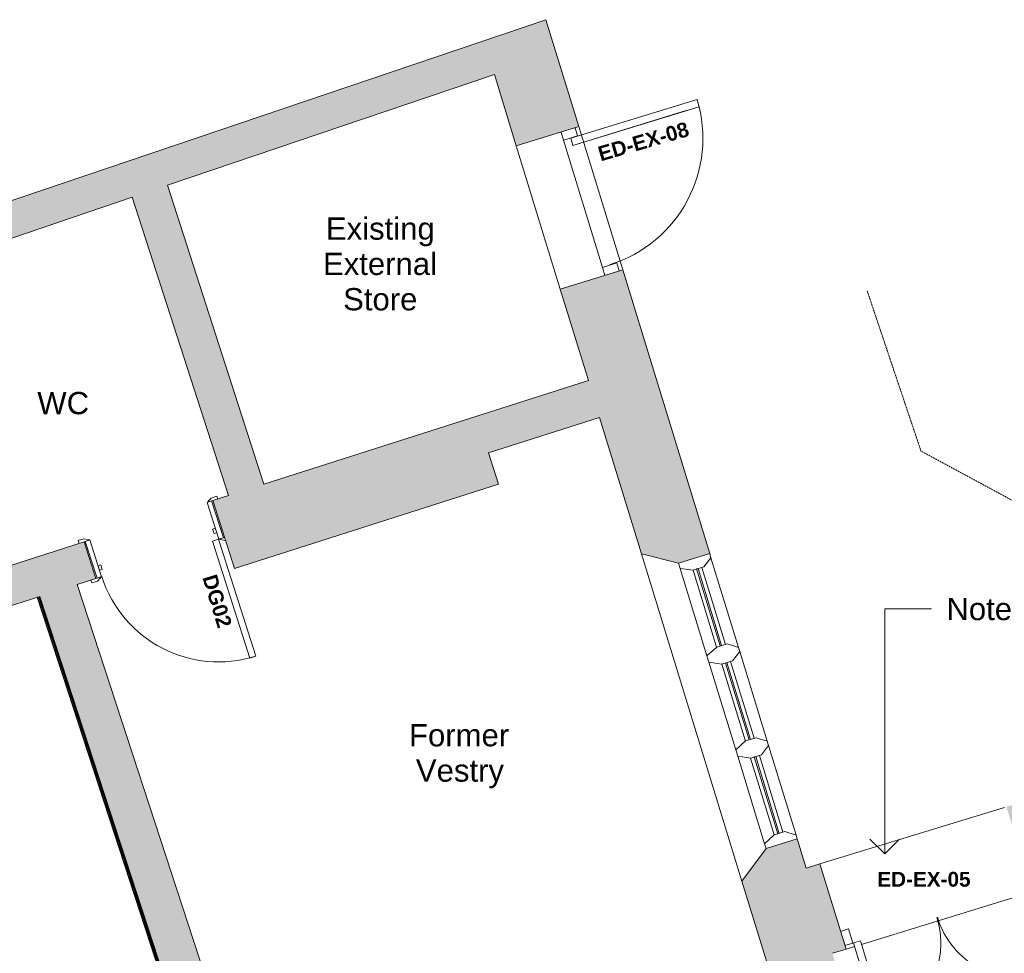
# Model space of a CAD drawing. Header units: millimetres. Extents: x -14859 to 92024, y -10653 to 24175.
# Tile 15 of 30: x -9704 to -3067, y 10398 to 16689. Entities that reach past the tile are written whole.
import ezdxf

# ---------------------------------------------------------------- set-up
doc = ezdxf.new("R2010")
doc.units = ezdxf.units.MM
doc.linetypes.add('Dash2', pattern=[3, 1.5, -1.5])
for name, color, linetype, lineweight in [('A-AREA-IDEN', 2, 'Continuous', 9), ('A-DETL', 90, 'Continuous', 9), ('A-DOOR', 31, 'Continuous', 9), ('A-DOOR-FRAM', 31, 'Continuous', 18), ('A-DOOR-IDEN', 31, 'Continuous', 9), ('A-GLAZ', 151, 'Continuous', 9), ('A-WALL', 113, 'Continuous', 9), ('A-WALL-PATT', 111, 'Continuous', 18), ('G-ANNO-TEXT', 231, 'Continuous', 9), ('I-WALL', 2, 'Continuous', 9)]:
    doc.layers.add(name, color=color, linetype=linetype, lineweight=lineweight)
doc.styles.add('Arial_1', font='arial.ttf', dxfattribs={"height": 150})
doc.styles.add('Arial_B', font='arialbd.ttf', dxfattribs={"height": 100})

# ---------------------------------------------------------------- blocks, each defined once
blk = doc.blocks.new('DKA_Door_Int_Sgl_RS_6VP_1 - 910 x 2110mm Sgl Swing 3-1998927-00_ Ground Intermediate Door Options')
at = {"layer": 'A-DOOR'}
for p, q in [((-490, 150), (-450, 150)), ((-490, 130), (-490, 150)), ((-450, 150), (-424, 136)), ((424, 136), (450, 150)), ((450, 150), (490, 150)), ((490, 150), (490, 130)), ((-420, 130), (-455, 130)), ((455, 130), (420, 130)), ((-490, -150), (-490, -130)), ((-455, -130), (-420, -130)), ((420, -130), (455, -130)), ((-450, -150), (-490, -150)), ((-424, -136), (-450, -150)), ((450, -150), (424, -136)), ((455, -150), (450, -150))]:
    blk.add_line(p, q, dxfattribs=at)
at = {"layer": 'A-DOOR', "lineweight": 18}
for p, q in [((369, -130), (413, -130)), ((369, -956), (369, -130)), ((413, -130), (413, -956)), ((413, -956), (369, -956))]:
    blk.add_line(p, q, dxfattribs=at)
at = {"layer": 'A-DOOR'}
for centre, radius, start, end in [((-428, 129), 8.06, 7.12502, 60.25512), ((428, 129), 8.06, 119.74488, 172.87498), ((-428, -129), 8.06, 299.74488, 352.87498), ((-428, -129), 8.06, 299.74488, 352.87498), ((413, -130), 826, 180, 270), ((428, -129), 8.06, 187.12502, 240.25512), ((428, -129), 8.06, 187.12502, 240.25512)]:
    blk.add_arc(centre, radius, start, end, dxfattribs=at)
at = {"layer": 'A-DOOR-FRAM'}
for p, q in [((-447, 130), (-415, 130)), ((-447, -130), (-447, 130)), ((-415, 130), (-415, -130)), ((415, 130), (447, 130)), ((415, -130), (415, 130)), ((447, 130), (447, -130)), ((-415, -52), (-396, -52)), ((-415, -84), (-415, -52)), ((-396, -52), (-396, -84)), ((396, -52), (415, -52)), ((396, -84), (396, -52)), ((415, -52), (415, -84)), ((-415, -130), (-447, -130)), ((-396, -84), (-415, -84)), ((415, -84), (396, -84)), ((447, -130), (415, -130))]:
    blk.add_line(p, q, dxfattribs=at)
blk = doc.blocks.new('DKA_Window_Triple_Chamfered Reveal - DKA_Window_Triple_Chamfered Reveal-2015376-00_ Ground Intermediate Door Options')
at = {"layer": 'A-GLAZ', "lineweight": 18}
for p, q in [((-978.2, 220), (-1006.6, 220)), ((-933, 155), (-978.2, 220)), ((-345.8, 220), (-391, 155)), ((-316.2, 220), (-345.8, 220)), ((-271, 155), (-316.2, 220)), ((316.2, 220), (271, 155)), ((345.8, 220), (316.2, 220)), ((391, 155), (345.8, 220)), ((978.2, 220), (933, 155)), ((1004, 220), (978.2, 220)), ((-933, 80), (-933, 155)), ((-391, 155), (-391, 80)), ((-271, 80), (-271, 155)), ((271, 155), (271, 80)), ((391, 80), (391, 155)), ((933, 155), (933, 80)), ((-970.5, 0), (-933, 80)), ((-391, 115), (-933.7, 115)), ((-933.7, 115), (-933.7, 105)), ((-933.7, 105), (-391, 105)), ((-391, 105), (-391, 115)), ((-391, 80), (-353.5, 0)), ((-308.5, 0), (-271, 80)), ((271, 115), (-271, 115)), ((-271, 115), (-271, 105)), ((-271, 105), (271, 105)), ((271, 105), (271, 115)), ((271, 80), (308.5, 0)), ((353.5, 0), (391, 80)), ((933, 115), (391, 115)), ((391, 115), (391, 105)), ((391, 105), (933, 105)), ((933, 105), (933, 115)), ((933, 80), (970.5, 0)), ((-1006.6, 0), (-970.5, 0)), ((-353.5, 0), (-308.5, 0)), ((308.5, 0), (353.5, 0)), ((970.5, 0), (1004, 0))]:
    blk.add_line(p, q, dxfattribs=at)
at = {"layer": 'A-GLAZ'}
for p, q in [((-345.8, 220), (-978.2, 220)), ((316.2, 220), (-316.2, 220)), ((978.2, 220), (345.8, 220)), ((-391, 141.2), (-933, 141.2)), ((271, 141.2), (-271, 141.2)), ((933, 141.2), (391, 141.2)), ((-933.1, 79.7), (-390.9, 79.7)), ((-271.1, 79.7), (271.1, 79.7)), ((390.9, 79.7), (933.1, 79.7)), ((-353.5, 0), (-970.5, 0)), ((308.5, 0), (-308.5, 0)), ((970.5, 0), (353.5, 0))]:
    blk.add_line(p, q, dxfattribs=at)
blk = doc.blocks.new('Ext - Dbl - RS - Flush - 1300 x 2110mm-6094354-00_ Ground Intermediate Door Options')
at = {"layer": 'A-DOOR'}
for p, q in [((-540.5, 864), (-590.5, 864)), ((-590.5, 864), (-590.5, 275)), ((-590.5, 864), (-590.5, 275)), ((-590.5, 864), (-540.5, 864)), ((-540.5, 275), (-540.5, 864)), ((-540.5, 275), (-540.5, 864)), ((540.5, 864), (540.5, 275)), ((590.5, 864), (540.5, 864)), ((590.5, 864), (540.5, 864)), ((540.5, 275), (540.5, 864)), ((590.5, 275), (590.5, 864)), ((590.5, 864), (590.5, 275)), ((-590.5, 275), (-540.5, 275)), ((-590.5, 275), (-540.5, 275)), ((540.5, 275), (590.5, 275)), ((590.5, 275), (540.5, 275))]:
    blk.add_line(p, q, dxfattribs=at)
for centre, start, end in [((-590.5, 275), 360, 90), ((590.5, 275), 90, 180)]:
    blk.add_arc(centre, 589, start, end, dxfattribs=at)
at = {"layer": 'A-DOOR-FRAM'}
for p, q in [((-593.5, 275), (-650, 275)), ((-593.5, 175), (-593.5, 275)), ((650, 275), (593.5, 275)), ((593.5, 275), (593.5, 175)), ((-650, 175), (-593.5, 175)), ((593.5, 175), (650, 175))]:
    blk.add_line(p, q, dxfattribs=at)
blk = doc.blocks.new('Ext - Sgl - RS - Flush - 1010 x 2110mm-2408034-00_ Ground Intermediate Door Options')
at = {"layer": 'A-DOOR'}
for p, q in [((-448.5, -95), (448.5, -95)), ((395.5, -145), (395.5, -944.8)), ((445.5, -145), (395.5, -145)), ((395.5, -145), (445.5, -145)), ((395.5, -1034.6), (395.5, -145)), ((445.5, -946), (445.5, -145)), ((445.5, -145), (445.5, -1036)), ((505, -220), (-505, -220))]:
    blk.add_line(p, q, dxfattribs=at)
for start in [180, 266.78306]:
    blk.add_arc((445.5, -145), 891, start, 270, dxfattribs=at)
at = {"layer": 'A-DOOR-FRAM'}
for p, q in [((-505, -95), (-448.5, -95)), ((-448.5, -95), (-448.5, -195)), ((448.5, -95), (505, -95)), ((448.5, -195), (448.5, -95)), ((-448.5, -195), (-505, -195)), ((505, -195), (448.5, -195))]:
    blk.add_line(p, q, dxfattribs=at)
blk = doc.blocks.new('Basic Wall _ Int - Existing Skirting - ___-4139997-00_ Ground Intermediate Door Options')
at = {"layer": 'I-WALL'}
for p, q in [((-8059.7, 8123.7), (-9585.6, 12796.8)), ((-9583.4, 12797.5), (-8057.4, 8124.4)), ((-8051.4, 8126.4), (-9577.4, 12799.4)), ((-8050.7, 8126.6), (-9576.6, 12799.7)), ((-9572.3, 12801.1), (-8046.4, 8128)), ((-8042.6, 8129.3), (-9568.5, 12802.3))]:
    blk.add_line(p, q, dxfattribs=at)

msp = doc.modelspace()

# ---------------------------------------------------------------- hatches: boundary and pattern name
at = {"layer": 'A-WALL-PATT', "lineweight": 9}
for points in [[(-12593.1, 14257.1), (-6086.7, 16460.6), (-6156.8, 16689.2), (-12666.8, 14484.5)], [(-8296.5, 13482.1), (-8058.4, 13558.3), (-8707.6, 15573), (-8944.5, 15492.8), (-8629.2, 14514.5)], [(-6544.2, 13769.7), (-5794.8, 14009.4), (-5871, 14258), (-6623.4, 14017.3)], [(-7913.2, 13100.8), (-6477.2, 13560.1), (-6623.4, 14017.3), (-8059.4, 13557.9)], [(-8256.1, 12991.1), (-7913.2, 13100.8), (-8059.4, 13557.9), (-8402.3, 13448.3), (-8291.6, 13102.1)], [(-9960.9, 12676.7), (-9228, 12911.2), (-9307.2, 13158.8), (-10041.2, 12924), (-9962.8, 12682.4)], [(-9228, 12911.2), (-9189.9, 12923.4), (-9269.1, 13171), (-9307.2, 13158.8), (-9297.1, 13127.4)]]:
    msp.add_hatch(color=8, dxfattribs=at).paths.add_polyline_path(points)
h = msp.add_hatch(color=8, dxfattribs=at)
h.paths.add_polyline_path([(-4413, 9506.1), (-3992.3, 9635.2), (-4462.9, 11168.9), (-4673.2, 11104.3), (-4835.6, 10883.6), (-4460.1, 9659.6)])
h.paths.add_polyline_path([(-5263.1, 13026.5), (-5052.7, 13091.1), (-5639.4, 15003.1), (-6060.1, 14874), (-5512.4, 13089.3)])
h.paths.add_polyline_path([(-6356.4, 15839.6), (-5935.7, 15968.6), (-6086.7, 16460.6), (-6503.6, 16319.4)])
at = {"layer": 'A-WALL-PATT'}
h = msp.add_hatch(color=8, dxfattribs=at)
h.paths.add_polyline_path([(-5853.3, 1428.2), (-5597, 1497), (-6626.5, 4649.5), (-6878.4, 4567.2), (-6009.9, 1907.6)])
h.paths.add_polyline_path([(-7192.1, 5528), (-6940.2, 5610.3), (-7465.3, 7218.5), (-7717.3, 7136.2), (-7215.2, 5598.6)])
h.paths.add_polyline_path([(-8030.9, 8096.9), (-7779, 8179.1), (-9315.1, 12883.3), (-9567.5, 12802.6), (-8088.3, 8272.5)])
at = {"layer": 'A-WALL-PATT', "lineweight": 9}
h = msp.add_hatch(color=8, dxfattribs=at)
h.paths.add_polyline_path([(-4226.3, 10397.8), (-4134.2, 10426.1), (-4310.1, 10999.7), (-4402.3, 10971.4), (-4256.4, 10495.8)])
h.paths.add_polyline_path([(-2877.3, 10811.5), (-2783.2, 10840.3), (-2955.8, 11414.9), (-3053.2, 11385.1), (-2877.9, 10813.6)])

# ---------------------------------------------------------------- linework, layer by layer
at = {"layer": 'A-DETL', "linetype": 'Dash2'}
for p, q in [((-3991.9, 14862.8), (-3628.9, 13782.2)), ((-3628.9, 13782.2), (-2822, 13346.4))]:
    msp.add_line(p, q, dxfattribs=at)
at = {"layer": 'A-WALL', "color": 7, "lineweight": 18}
for p, q in [((-6156.8, 16689.2), (-12666.8, 14484.5)), ((-5935.7, 15968.6), (-6156.8, 16689.2)), ((-8707.6, 15573), (-6503.6, 16319.4)), ((-6503.6, 16319.4), (-6356.4, 15839.6)), ((-6356.4, 15839.6), (-5935.7, 15968.6)), ((-8058.4, 13558.3), (-8707.6, 15573)), ((-10684.3, 14903.6), (-8944.5, 15492.8)), ((-8944.5, 15492.8), (-8296.5, 13482.1)), ((-5639.4, 15003.1), (-6060.1, 14874)), ((-5052.7, 13091.1), (-5639.4, 15003.1)), ((-6060.1, 14874), (-5871, 14258)), ((-5871, 14258), (-8058.4, 13558.3)), ((-6544.2, 13769.7), (-5794.8, 14009.4)), ((-5794.8, 14009.4), (-5512.4, 13089.3)), ((-6477.2, 13560.1), (-6544.2, 13769.7)), ((-8256.1, 12991.1), (-6477.2, 13560.1)), ((-8296.5, 13482.1), (-8402.3, 13448.3)), ((-8402.3, 13448.3), (-8256.1, 12991.1)), ((-9269.1, 13171), (-10041.2, 12924)), ((-9189.9, 12923.4), (-9269.1, 13171)), ((-5512.4, 13089.3), (-5263.1, 13026.5)), ((-5263.1, 13026.5), (-5052.7, 13091.1)), ((-9315.1, 12883.3), (-9189.9, 12923.4)), ((-8009.2, 8883.8), (-9315.1, 12883.3)), ((-9960.9, 12676.7), (-9567.5, 12802.6)), ((-9567.5, 12802.6), (-8030.8, 8096.3)), ((-4462.9, 11168.9), (-4673.2, 11104.3)), ((-4402.3, 10971.4), (-4462.9, 11168.9)), ((-4673.2, 11104.3), (-4835.6, 10883.6)), ((-4310.1, 10999.7), (-4402.3, 10971.4)), ((-4134.2, 10426.1), (-4310.1, 10999.7)), ((-4835.6, 10883.6), (-4413, 9506.1)), ((-4226.3, 10397.8), (-4134.2, 10426.1))]:
    msp.add_line(p, q, dxfattribs=at)
at = {"layer": 'G-ANNO-TEXT', "color": 7, "lineweight": 18}
for p, q in [((-3873.6, 12718.2), (-3557.8, 12718.2)), ((-3873.6, 11067.2), (-3873.6, 12718.2)), ((-3873.6, 11067.2), (-3973.6, 11167.2)), ((-3873.6, 11067.2), (-3773.6, 11167.2))]:
    msp.add_line(p, q, dxfattribs=at)
at = {"layer": 'I-WALL'}
for p, q in [((-5935.7, 15968.6), (-5639.4, 15003.1)), ((-6060.1, 14874), (-6356.4, 15839.6)), ((-4835.6, 10883.6), (-5512.4, 13089.3)), ((-9381.3, 12232.2), (-9382.3, 12231.9)), ((-4310.1, 10999.7), (-3067.2, 11380.8)), ((-2996, 10775.1), (-4029.5, 10458.2)), ((-4077.3, 10443.5), (-4134.2, 10426.1)), ((-4226.3, 10397.8), (-4226.3, 10397.8))]:
    msp.add_line(p, q, dxfattribs=at)

# ---------------------------------------------------------------- block references
at = {"layer": 'A-DOOR'}
for name, p, rotation in [('Ext - Sgl - RS - Flush - 1010 x 2110mm-2408034-00_ Ground Intermediate Door Options', (-5997.9, 15421.3), 107.0584143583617), ('DKA_Door_Int_Sgl_RS_6VP_1 - 910 x 2110mm Sgl Swing 3-1998927-00_ Ground Intermediate Door Options', (-8796.1, 13185.8), 17.73818953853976), ('Ext - Dbl - RS - Flush - 1300 x 2110mm-6094354-00_ Ground Intermediate Door Options', (-3600.7, 10903.4), 197.0455396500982)]:
    msp.add_blockref(name, p, dxfattribs=dict(at, rotation=rotation))
at = {"layer": 'A-GLAZ', "rotation": 287.0584143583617}
msp.add_blockref('DKA_Window_Triple_Chamfered Reveal - DKA_Window_Triple_Chamfered Reveal-2015376-00_ Ground Intermediate Door Options', (-4967.8, 12064.2), dxfattribs=at)
at = {"layer": 'I-WALL'}
msp.add_blockref('Basic Wall _ Int - Existing Skirting - ___-4139997-00_ Ground Intermediate Door Options', (0, 0), dxfattribs=at)

# ---------------------------------------------------------------- texts
at = {"layer": 'A-AREA-IDEN', "char_height": 150, "attachment_point": 1, "style": 'Arial_1'}
for s, insert, width in [('Existing', (-7639.6, 15356.8), 897.89), ('External', (-7659.5, 15118.7), 941.983), ('Store', (-7523.9, 14880.5), 617.299), ('WC', (-9584.9, 14180.7), 440.928), ('Former', (-7079.6, 11942.6), 833.755), ('Vestry', (-7033.3, 11704.5), 725.527)]:
    msp.add_mtext(s, dxfattribs=dict(at, insert=insert, width=width))
at = {"layer": 'A-DOOR-IDEN', "char_height": 100, "attachment_point": 1, "style": 'Arial_B'}
for s, insert, width, rotation in [('ED-EX-08', (-5815.7, 15830.3), 777.637, 16), ('DG02', (-8377.3, 12960.1), 448.945, 287)]:
    msp.add_mtext(s, dxfattribs=dict(at, insert=insert, width=width, rotation=rotation))
at = {"layer": 'A-DOOR-IDEN', "insert": (-3923.7, 10946.8), "char_height": 100, "width": 777.637, "attachment_point": 1, "style": 'Arial_B'}
msp.add_mtext('ED-EX-05', dxfattribs=at)
at = {"layer": 'G-ANNO-TEXT', "color": 7, "lineweight": 18, "insert": (-3457.8, 12793.2), "char_height": 150, "width": 2717.721, "attachment_point": 1, "style": 'Arial_1'}
msp.add_mtext('Note: door not operable', dxfattribs=at)

doc.saveas('drawing.dxf')
